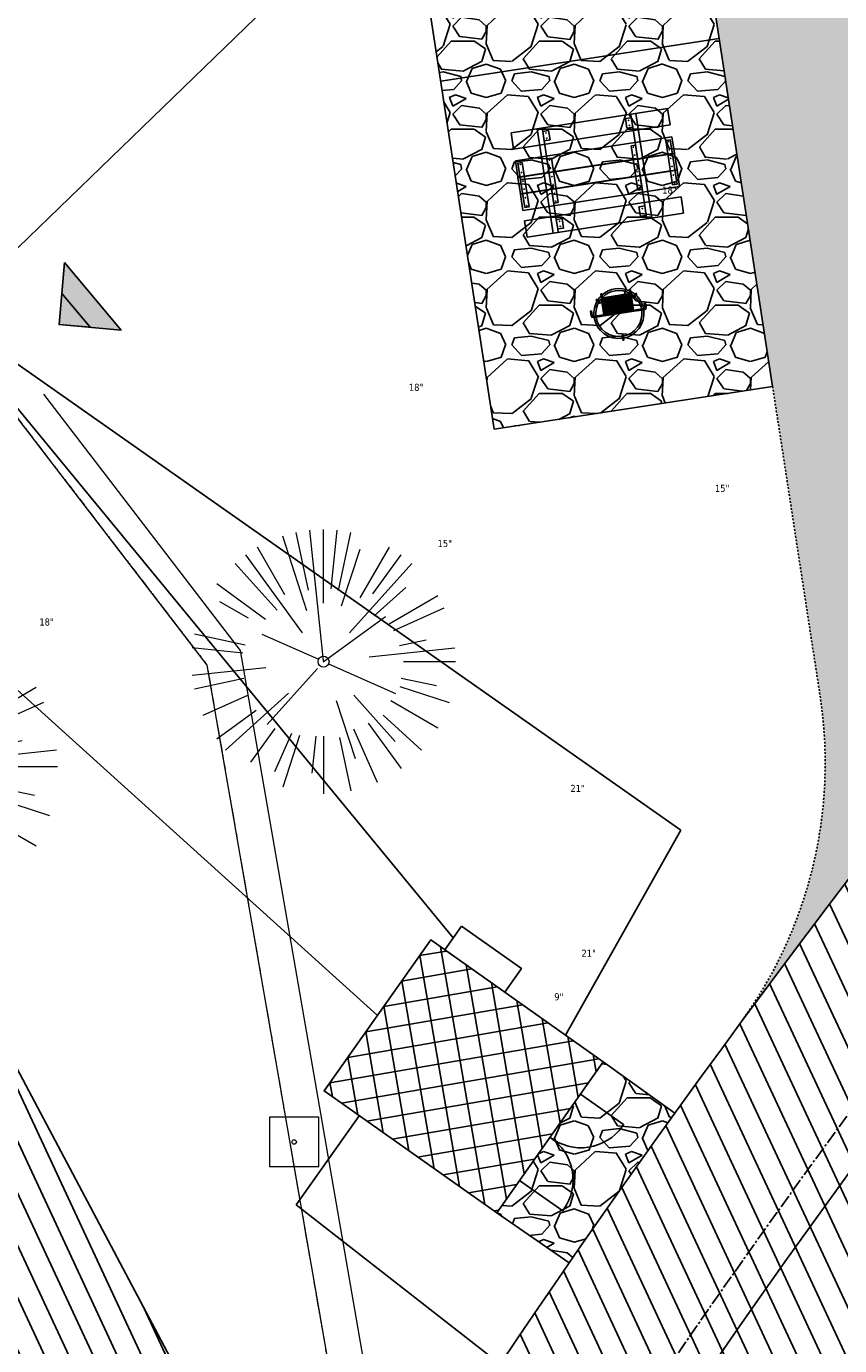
# Model space of a CAD drawing. Header units: feet. Extents: x 1134296 to 1140710, y 647902 to 649877.
# Tile 32 of 57: x 1134604 to 1134650, y 649073 to 649148. Entities that reach past the tile are written whole.
import ezdxf
from ezdxf.lldxf.tags import DXFTag

# ---------------------------------------------------------------- set-up
doc = ezdxf.new("R2010")
doc.units = ezdxf.units.FT
doc.header["$MEASUREMENT"] = 0
for name, pattern in [('CENTER2', [1.125, 0.75, -0.125, 0.125, -0.125]), ('PHANTOM2', [1.25, 0.625, -0.125, 0.125, -0.125, 0.125, -0.125]), ('RAD', [0.13, 0.08, -0.05])]:
    doc.linetypes.add(name, pattern=pattern)
for name, color, linetype, lineweight in [('-ANGLE-IRON', 8, 'Continuous', 25), ('V-SITE-VEGE', 55, 'Continuous', 18), ('V-SITE-VEGE-TEXT', 8, 'Continuous', 18), ('V-UTIL-IRRI', 8, 'Continuous', 15), ('V-UTIL-POWR-LINE-UNDR', 8, 'EXIST_PROP POWER UNDERGROUND LINE 1', 15), ('V-UTIL-WATR-LINE', 8, 'WATER', 15)]:
    doc.layers.add(name, color=color, linetype=linetype, lineweight=lineweight)
for name, color, linetype in [('-BOLTS-LAGS-SCREWS', 7, 'Continuous'), ('-CONCRETE', 9, 'Continuous'), ('-HARDWARE', 7, 'Continuous'), ('-TIMBER', 5, 'Continuous'), ('C-BLDG-DOOR', 5, 'Continuous'), ('C-BLDG-OTLN', 4, 'Continuous'), ('C-BLDG-PATT', 8, 'Continuous'), ('C-CAMPSITE-PADS', 6, 'Continuous'), ('C-PRKG-ASPH', 8, 'Continuous'), ('C-PRKG-GRVL', 8, 'Continuous'), ('C-ROAD-ASPHALT', 1, 'Continuous'), ('C-ROAD-CNTR', 1, 'CENTER2'), ('C-ROAD-GRVL', 1, 'RAD'), ('C-SWLK-CONC', 6, 'Continuous'), ('C-SWLK-GRVL-PATT', 8, 'Continuous'), ('C-UTIL-ELEC-MEP', 7, 'UGE (.5x)'), ('C-UTIL-WATER-MEP', 7, 'WATER (.5x)'), ('G-XREF', 7, 'Continuous'), ('V-TOPO-SPOT', 8, 'Continuous')]:
    doc.layers.add(name, color=color, linetype=linetype)
doc.styles.add('SEI-Dim & Leader', font='tahoma.ttf')
doc.styles.get("Standard").update_dxf_attribs({"font": 'arial.ttf'})
tags = doc.linetypes.add('EXIST_PROP POWER UNDERGROUND LINE 1', pattern='A,1.5,-0.2,["P-UG",Standard,S=0.08,R=0,X=-0.1,Y=-0.04],-0.3', length=2).pattern_tags.tags
tags[6] = DXFTag(74, 10)
tags = doc.linetypes.add('UGE (.5x)', pattern='A,0.75,-0.2,["UGE",Standard,S=0.08,R=0,X=-0.1,Y=-0.04],-0.2', length=1.15).pattern_tags.tags
tags[6] = DXFTag(74, 10)
tags = doc.linetypes.add('WATER', pattern='A,1.5,-0.2,["W",Standard,S=0.08,R=0,X=-0.1,Y=-0.04],-0.05', length=1.75).pattern_tags.tags
tags[6] = DXFTag(74, 10)
tags = doc.linetypes.add('WATER (.5x)', pattern='A,0.75,-0.2,["W",Standard,S=0.08,R=0,X=-0.1,Y=-0.04],-0.05', length=1).pattern_tags.tags
tags[6] = DXFTag(74, 10)
pattern_1 = [(228.012787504, (3.6, 5), (-40, -45), [0.67268, -66.595440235]), (184.969740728, (3.15, 4.5), (60, 5), [1.15434, -114.279623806]), (132.510447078, (2, 4.4), (50, -55), [0.81394, -80.58016298]), (267.273689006, (0.05, 3.15), (5, 100), [1.05119, -104.067790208]), (292.833654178, (0, 2.1), (-25, 60), [1.030775, -102.04686564]), (357.273689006, (0.4, 1.15), (-100, 5), [1.05119, -104.067790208]), (37.694240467, (1.45, 1.1), (-65, -50), [1.390145, -137.624242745]), (72.255328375, (2.55, 1.95), (35, 110), [1.31244, -129.931607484]), (121.429565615, (2.95, 3.2), (-40, 65), [1.05475, -104.420365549]), (175.23635831, (2.4, 4.1), (55, -5), [1.20416, -59.003812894]), (222.397437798, (1.2, 4.2), (-60, -55), [1.55724, -154.166875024]), (138.814074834, (5, 3.1), (-35, 30), [0.531505, -52.619224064]), (171.46923439, (4.6, 3.45), (65, -10), [1.011185, -100.10755708]), (225, (3.6, 3.6), (-6e-16, -5), [0.707105, -6.363962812]), (203.198590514, (3.25, 4.2), (25, 10), [0.38079, -37.69807553]), (291.80140949, (2.9, 4.05), (-5, 15), [0.538515, -26.387309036]), (30.96375653, (3.1, 3.55), (15, 10), [0.874645, -28.280114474]), (161.56505118, (3.85, 4), (10, -5), [0.632455, -15.1789333]), (16.389540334, (0, 4.05), (50, 15), [0.886, -87.714225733]), (70.346175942, (0.85, 4.3), (-20.00000000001, -55.00000000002), [0.743305, -73.587038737]), (293.198590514, (3.85, 5), (-10, 25), [0.761575, -37.31729053]), (343.610459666, (4.15, 4.3), (-50, 15), [0.886, -87.714225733]), (339.44395478, (0, 0.95), (-25, 10), [0.8544, -41.865618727]), (294.77514057, (0.8, 0.65), (-25, 55), [0.71589, -70.873215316]), (66.801409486, (3.9, 0), (10, 25), [0.761575, -37.31729053]), (17.354024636, (4.2, 0.7), (-65, -20), [0.838155, -82.977118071]), (69.44395478, (1.45, 0), (-10, -25), [0.4272, -42.292818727]), (101.30993247, (3.6, 0), (-5, 20), [0.25495, -25.240147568]), (165.96375653, (3.55, 0.25), (15, -5), [1.030775, -19.584753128]), (186.009005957, (2.55, 0.5), (50, 5), [0.95525, -94.569615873]), (303.69006753, (3.1, 3.1), (-5, 10), [0.72111, -17.306646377]), (353.157226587, (3.5, 2.5), (85, -10), [1.25897, -124.63781312]), (60.9453959, (4.75, 2.35), (-20, -35), [0.51478, -50.963370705]), (90, (5, 2.8), (-5, 5), [0.3, -4.7]), (120.256437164, (2.45, 0.65), (20, -35), [0.69462, -68.767599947]), (48.012787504, (2.1, 1.25), (40, 45), [1.34536, -65.922760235]), (0, (3, 2.25), (5, 5), [1.3, -3.7]), (325.30484647, (4.3, 2.25), (50, -35), [0.79057, -78.266371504]), (254.0546041, (4.95, 1.8), (-5, -20), [0.72801, -35.672539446]), (207.645975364, (4.75, 1.1), (-95, -50), [1.185325, -117.347370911]), (175.42607874, (3.7, 0.55), (-65, 5), [1.253995, -124.14536704])]

# ---------------------------------------------------------------- blocks, each defined once
blk = doc.blocks.new('Finished Floor Elevation')
h = blk.add_hatch(color=256)
h.dxf.hatch_style = 1
h.paths.add_polyline_path([(-0.05, -0.05), (-0.05, 0.05), (0, 0)])
blk.add_lwpolyline([(-0.05, -0.05), (-0.05, 0.05), (0, 0)], close=True)
blk = doc.blocks.new('V-UTIL-IRRI-Sprinkler Control Box')
at = {"color": 0, "linetype": 'ByBlock', "lineweight": -2}
for p, q in [((-0.0352, 0.0352), (-0.0352, -0.0352)), ((0.0352, 0.0352), (-0.0352, 0.0352)), ((0.0352, -0.0352), (0.0352, 0.0352)), ((-0.0352, -0.0352), (0.0352, -0.0352))]:
    blk.add_line(p, q, dxfattribs=at)
blk.add_circle((0, 0), 0.00322, dxfattribs=at)
blk = doc.blocks.new('*U848', base_point=(1134619.116, 649084.775))
at = {"xscale": 39.82222222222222, "yscale": 39.82222222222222, "zscale": 39.82222222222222}
blk.add_blockref('V-UTIL-IRRI-Sprinkler Control Box', (1134619.116, 649084.775), dxfattribs=at)
blk = doc.blocks.new('V-SITE-VEGE-Coniferious Tree 2')
at = {"color": 0, "linetype": 'ByBlock'}
for p, q in [((0, 0.2219), (0, 0.5)), ((-0.0626, 0.1926), (-0.1545, 0.4755)), ((-0.0575, 0.2704), (-0.104, 0.4891)), ((-0.0003, 0.0026), (-0.0523, 0.4973)), ((0.0289, 0.2753), (0.0522, 0.4973)), ((0.0572, 0.2693), (0.1039, 0.4891)), ((-0.146, 0.2528), (-0.25, 0.433)), ((0.0685, 0.211), (0.1382, 0.4256)), ((0.1391, 0.2411), (0.25, 0.433)), ((-0.0791, 0.1089), (-0.2939, 0.4045)), ((0.1869, 0.2573), (0.2939, 0.4045)), ((-0.1757, 0.1951), (-0.3346, 0.3716)), ((0.0978, 0.1086), (0.3345, 0.3716)), ((-0.2201, 0.1599), (-0.4046, 0.2939)), ((0.192, 0.1729), (0.3116, 0.2806)), ((0.2488, 0.1436), (0.433, 0.25)), ((-0.2844, 0.1642), (-0.3931, 0.227)), ((-0.0009, -0.0007), (0.235, 0.1707)), ((0.2659, 0.1184), (0.4568, 0.2034)), ((-0.2961, 0.0629), (-0.4891, 0.1039)), ((-0.0199, 0.0089), (-0.2319, 0.1032)), ((-0.306, 0.0322), (-0.4973, 0.0523)), ((0.1731, 0.0182), (0.4972, 0.0523)), ((0.2873, 0.0611), (0.3885, 0.0826)), ((0.3025, 0), (0.5, 0)), ((-0.2183, -0.0229), (-0.4973, -0.0523)), ((-0.023, -0.0255), (-0.2138, -0.2374)), ((0.0185, -0.0083), (0.272, -0.1211)), ((-0.3022, -0.0642), (-0.4891, -0.1039)), ((0.2936, -0.0624), (0.4274, -0.0908)), ((-0.132, -0.1189), (-0.3716, -0.3346)), ((0.2891, -0.094), (0.4755, -0.1545)), ((-0.2881, -0.1283), (-0.4568, -0.2034)), ((0.0478, -0.1473), (0.1192, -0.3671)), ((0.1144, -0.1271), (0.2718, -0.3019)), ((0.2555, -0.1475), (0.433, -0.25)), ((-0.2545, -0.1849), (-0.4046, -0.2939)), ((0.2254, -0.2029), (0.3716, -0.3346)), ((0.1689, -0.2325), (0.2939, -0.4045)), ((-0.1843, -0.2536), (-0.2767, -0.3808)), ((-0.1214, -0.2725), (-0.1856, -0.4168)), ((-0.091, -0.2799), (-0.1545, -0.4755)), ((-0.0297, -0.2818), (-0.0443, -0.4216)), ((0, -0.2818), (0, -0.5)), ((0.061, -0.2873), (0.1039, -0.4891)), ((0.1131, -0.2541), (0.2033, -0.4568))]:
    blk.add_line(p, q, dxfattribs=at)
blk.add_circle((0, 0), 0.0208)
blk = doc.blocks.new('*U901', base_point=(1134619.116, 649084.775))
at = {"xscale": 39.82222222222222, "yscale": 39.82222222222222, "zscale": 39.82222222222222}
blk.add_blockref('V-UTIL-IRRI-Sprinkler Control Box', (1134619.116, 649084.775), dxfattribs=at)
blk = doc.blocks.new('C_XBASE-PACTOLA_02403811')
at = {"layer": 'V-UTIL-POWR-LINE-UNDR', "flags": 128}
blk.add_lwpolyline([(1134480.128, 648231.491), (1134494.996, 648496.169), (1134496.355, 648566.444), (1134464.634, 648641.533), (1134459.677, 648691.598), (1134473.793, 648747.277), (1134487.669, 648772.876), (1134492.622, 648802.572), (1134496.091, 648841.019), (1134500.796, 648860.321), (1134494.587, 648928.38), (1134495.611, 649027.118), (1134495.955, 649106.737), (1134599.221, 649131.498), (1134637.553, 649168.542), (1134656.34, 649214.885), (1134694.635, 649279.085), (1134746.478, 649319.733), (1134803.106, 649342.846), (1134848.625, 649349.478), (1134877.799, 649337.897), (1134908.973, 649315.133), (1134965.724, 649315.532), (1135021.655, 649297.834), (1135074.571, 649267.299), (1135109.815, 649210.949), (1135119.856, 649164.359), (1135144.601, 649102.15)], dxfattribs=at)
at = {"layer": 'V-UTIL-WATR-LINE', "flags": 128}
blk.add_lwpolyline([(1134858.558, 648010.49), (1134826.551, 648169.775), (1134826.363, 648170.821), (1134717.164, 648725.137), (1134629.625, 649043.227), (1134625.054, 649060.913), (1134616.072, 649112.684), (1134604.908, 649127.23)], dxfattribs=at)
at = {"layer": 'V-UTIL-WATR-LINE', "ltscale": 0.75, "flags": 128}
blk.add_lwpolyline([(1134856.597, 648010.096), (1134824.586, 648169.401), (1134824.397, 648170.451), (1134715.216, 648724.678), (1134627.693, 649042.711), (1134623.097, 649060.491), (1134614.186, 649111.857), (1134603.321, 649126.013)], dxfattribs=at)
at = {"layer": 'V-UTIL-WATR-LINE', "linetype": 'PHANTOM2', "ltscale": 0.75, "flags": 128}
blk.add_lwpolyline([(1134856.597, 648010.096), (1134824.586, 648169.401), (1134824.397, 648170.451), (1134715.216, 648724.678), (1134627.693, 649042.711), (1134623.097, 649060.491), (1134614.186, 649111.857), (1134603.321, 649126.013)], dxfattribs=at)
at = {"layer": 'V-SITE-VEGE'}
for p, xscale, yscale, zscale in [((1134620.788, 649112.048), 14.99981880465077, 14.99981880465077, 14.99981880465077), ((1134596.673, 649106.092), 17.99978256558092, 17.99978256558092, 17.99978256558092)]:
    blk.add_blockref('V-SITE-VEGE-Coniferious Tree 2', p, dxfattribs=dict(at, xscale=xscale, yscale=yscale, zscale=zscale))
at = {"layer": 'V-TOPO-SPOT', "rotation": 220}
for xscale, yscale, zscale in [(50.00000018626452, 50.00000018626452, 50.00000018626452), (25.00000009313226, 25.00000009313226, 25.00000009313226)]:
    blk.add_blockref('Finished Floor Elevation', (1134605.768, 649131.186), dxfattribs=dict(at, xscale=xscale, yscale=yscale, zscale=zscale))
at = {"layer": 'V-UTIL-IRRI'}
for name in ['*U848', '*U901']:
    blk.add_blockref(name, (1134619.116, 649084.775), dxfattribs=at)
at = {"layer": 'V-UTIL-IRRI', "xscale": 39.82222222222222, "yscale": 39.82222222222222, "zscale": 39.82222222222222}
blk.add_blockref('V-UTIL-IRRI-Sprinkler Control Box', (1134619.116, 649084.775), dxfattribs=at)
at = {"layer": 'V-SITE-VEGE-TEXT', "char_height": 0.4, "attachment_point": 7, "style": 'SEI-Dim & Leader'}
for s, insert in [('18"', (1134640.027, 649138.617)), ('18"', (1134625.638, 649127.418)), ('15"', (1134643.021, 649121.68)), ('15"', (1134627.267, 649118.548)), ('18"', (1134604.648, 649114.092)), ('21"', (1134634.81, 649104.652)), ('21"', (1134635.441, 649095.291)), ('9"', (1134633.893, 649092.812))]:
    blk.add_mtext(s, dxfattribs=dict(at, insert=insert))
blk = doc.blocks.new('10FT_Precast Table')
at = {"layer": '-ANGLE-IRON'}
for p, q in [((-28.53, 27.12), (-28.53, 33.63)), ((-28.53, 33.63), (-24.53, 33.63)), ((-24.53, 27.12), (-28.53, 27.12)), ((-24.53, 33.63), (-24.53, 27.12)), ((28.47, 27.12), (28.47, 33.63)), ((28.47, 33.63), (32.47, 33.63)), ((32.47, 27.12), (28.47, 27.12)), ((32.47, 33.63), (32.47, 27.12)), ((-49.5, 15.84), (-52.5, 15.84)), ((-52.5, 15.84), (-52.5, -14.66)), ((-49.5, -14.66), (-49.5, 15.84)), ((-25.53, 15.84), (-28.53, 15.84)), ((-28.53, 15.84), (-28.53, -14.66)), ((-25.53, -14.66), (-25.53, 15.84)), ((32.47, 15.84), (29.47, 15.84)), ((29.47, 15.84), (29.47, -14.66)), ((32.47, -14.66), (32.47, 15.84)), ((52.5, 15.84), (49.5, 15.84)), ((49.5, 15.84), (49.5, -14.66)), ((52.5, -14.66), (52.5, 15.84)), ((-52.5, -14.66), (-49.5, -14.66)), ((-28.53, -14.66), (-25.53, -14.66)), ((29.47, -14.66), (32.47, -14.66)), ((49.5, -14.66), (52.5, -14.66)), ((-28.53, -33.63), (-28.53, -27.12)), ((-28.53, -27.12), (-24.53, -27.12)), ((-24.53, -33.63), (-28.53, -33.63)), ((-24.53, -27.12), (-24.53, -33.63)), ((28.47, -33.63), (28.47, -27.12)), ((28.47, -27.12), (32.47, -27.12)), ((32.47, -33.63), (28.47, -33.63)), ((32.47, -27.12), (32.47, -33.63))]:
    blk.add_line(p, q, dxfattribs=at)
at = {"layer": '-BOLTS-LAGS-SCREWS'}
for centre in [(-26.53, 32.13), (-26.53, 28.62), (30.47, 32.13), (30.47, 28.62), (-51, 14.84), (-51, 9.34), (-27.03, 14.84), (-27.03, 9.34), (30.97, 14.84), (30.97, 9.34), (51, 14.84), (51, 9.34), (-51, 3.34), (-27.03, 3.34), (30.97, 3.34), (51, 3.34), (-51, -2.16), (-51, -8.16), (-27.03, -2.16), (-27.03, -8.16), (30.97, -2.16), (30.97, -8.16), (51, -2.16), (51, -8.16), (-51, -13.66), (-27.03, -13.66), (30.97, -13.66), (51, -13.66), (-26.53, -28.62), (-26.53, -32.13), (30.47, -28.62), (30.47, -32.13)]:
    blk.add_circle(centre, 0.156, dxfattribs=at)
at = {"layer": '-CONCRETE'}
for p, q in [((-32.03, -36), (-32.03, 36)), ((-28.53, 36), (-28.53, 33.63)), ((32.47, 36), (32.47, 33.63)), ((35.97, -36), (35.97, 36)), ((-28.53, -27.12), (-28.53, 27.12)), ((32.47, -27.12), (32.47, 27.12)), ((-28.53, -36), (-28.53, -33.63)), ((32.47, -33.63), (32.47, -36))]:
    blk.add_line(p, q, dxfattribs=at)
at = {"layer": '-TIMBER'}
for p, q in [((-54, 24.75), (-54, 36)), ((-54, 36), (54, 36)), ((54, 24.75), (54, 36)), ((-54, 24.75), (54, 24.75)), ((-54, 6.47), (-54, 17.72)), ((-54, 17.72), (54, 17.72)), ((54, 17.72), (54, 6.47)), ((-54, 6.47), (54, 6.47)), ((-54, -5.03), (-54, 6.22)), ((-54, 6.22), (54, 6.22)), ((54, 6.22), (54, -5.03)), ((54, -5.03), (-54, -5.03)), ((-54, -16.53), (-54, -5.28)), ((54, -5.28), (-54, -5.28)), ((54, -5.28), (54, -16.53)), ((54, -16.53), (-54, -16.53)), ((-54, -36), (-54, -24.75)), ((-54, -24.75), (54, -24.75)), ((54, -36), (54, -24.75)), ((-54, -36), (54, -36))]:
    blk.add_line(p, q, dxfattribs=at)
blk = doc.blocks.new('*X386')
at = {"color": 0}
for p, q in [((146.06, 353.6), (146.14, 353.68)), ((146.06, 352.89), (146.81, 353.64)), ((146.06, 352.54), (146.81, 353.29)), ((146.06, 351.83), (146.81, 352.58)), ((146.06, 351.48), (146.81, 352.23)), ((146.06, 350.77), (146.81, 351.52)), ((146.32, 350.68), (146.81, 351.17))]:
    blk.add_line(p, q, dxfattribs=at)
blk = doc.blocks.new('Pilot Rocks FS-30_18_PA')
at = {"layer": '-HARDWARE'}
for p, q in [((-8.82, 0.04), (-17.87, 0.04)), ((-17.87, 0.04), (-12.78, 0.04)), ((-10.2, 0.04), (10.2, 0.04)), ((8.82, 0.04), (17.87, 0.04)), ((12.78, 0.04), (17.87, 0.04)), ((-18.93, -4.56), (-18.93, -1.36)), ((-18.93, -1.36), (-18.87, -1.36)), ((-18.87, -1.36), (-18.87, -0.96)), ((-18.87, -1.36), (-18.87, -0.96)), ((-18.2, -1.36), (-18.2, -0.96)), ((-18.2, -0.96), (-18.2, -1.36)), ((-18.2, -1.36), (-18.13, -1.36)), ((-18.13, -1.36), (-18.13, -4.56)), ((-8.82, -0.62), (-17.87, -0.62)), ((-13.34, -0.62), (-17.87, -0.62)), ((-10.2, -0.62), (10.2, -0.62)), ((-10.2, -0.62), (-10.2, -11.31)), ((-9.53, -0.62), (-9.53, -11.31)), ((-8.82, -0.62), (-8.82, -11.65)), ((-8.28, -0.62), (-8.28, -11.65)), ((-7.5, -0.62), (-7.5, -11.65)), ((-6.97, -0.62), (-6.97, -11.65)), ((-6.19, -0.62), (-6.19, -11.65)), ((-5.65, -0.62), (-5.65, -11.65)), ((-4.87, -0.62), (-4.87, -11.65)), ((-4.34, -0.62), (-4.34, -11.65)), ((-3.56, -0.62), (-3.56, -11.65)), ((-3.02, -0.62), (-3.02, -11.65)), ((-2.24, -0.62), (-2.24, -11.65)), ((-1.71, -0.62), (-1.71, -11.65)), ((-0.92, -0.62), (-0.92, -11.65)), ((-0.39, -0.62), (-0.39, -11.65)), ((0.39, -0.62), (0.39, -11.65)), ((0.92, -0.62), (0.92, -11.65)), ((1.71, -0.62), (1.71, -11.65)), ((2.24, -0.62), (2.24, -11.65)), ((3.02, -0.62), (3.02, -11.65)), ((3.56, -0.62), (3.56, -11.65)), ((4.34, -0.62), (4.34, -11.65)), ((4.87, -0.62), (4.87, -11.65)), ((5.65, -0.62), (5.65, -11.65)), ((6.19, -0.62), (6.19, -11.65)), ((6.97, -0.62), (6.97, -11.65)), ((7.5, -0.62), (7.5, -11.65)), ((8.28, -0.62), (8.28, -11.65)), ((8.82, -0.62), (8.82, -11.65)), ((17.87, -0.62), (8.82, -0.62)), ((9.53, -0.62), (9.53, -11.31)), ((10.2, -0.62), (10.2, -11.31)), ((18.13, -4.56), (18.13, -1.36)), ((18.13, -1.36), (18.2, -1.36)), ((18.93, -4.56), (18.13, -4.56)), ((18.2, -1.36), (18.2, -0.96)), ((18.2, -1.36), (18.2, -0.96)), ((18.87, -1.36), (18.87, -0.96)), ((18.87, -0.96), (18.87, -1.36)), ((18.87, -1.36), (18.93, -1.36)), ((18.93, -1.36), (18.93, -4.56)), ((-10.2, -11.31), (-10.2, -14.85)), ((-10.2, -13.68), (-10.2, -14.85)), ((-9.53, -11.31), (-9.53, -14.85)), ((-9.53, -11.65), (9.53, -11.65)), ((-9.53, -12.31), (9.53, -12.31)), ((-9.53, -14.85), (-9.53, -14.48)), ((9.53, -11.31), (9.53, -14.85)), ((9.53, -14.48), (9.53, -14.85)), ((10.2, -11.31), (10.2, -14.85)), ((10.2, -14.85), (10.2, -13.68))]:
    blk.add_line(p, q, dxfattribs=at)
at = {"layer": '-HARDWARE', "flags": 128}
for points in [[(0.04, 18.19, 1), (-0.62, 18.19), (-0.62, 14.99, 1), (0.05, 14.99), (0.04, 18.19)], [(-11.78, -8.93, -1), (-11.29, -9.39), (-13.48, -11.73, -1), (-13.96, -11.27), (-11.78, -8.93)], [(11.78, -8.93, 1), (11.29, -9.39), (13.48, -11.73, 1), (13.96, -11.27), (11.78, -8.93)]]:
    blk.add_lwpolyline(points, format="xyb", dxfattribs=at)
at = {"layer": '-HARDWARE'}
for points in [[(-18.93, -4.56), (-18.93, -1.36), (-18.13, -1.36), (-18.13, -4.56)], [(-7.5, -11.65), (-8.28, -11.65), (-8.28, -0.62), (-7.5, -0.62)], [(-6.19, -11.65), (-6.97, -11.65), (-6.97, -0.62), (-6.19, -0.62)], [(-4.87, -11.65), (-5.65, -11.65), (-5.65, -0.62), (-4.87, -0.62)], [(-3.56, -11.65), (-4.34, -11.65), (-4.34, -0.62), (-3.56, -0.62)], [(-2.24, -11.65), (-3.02, -11.65), (-3.02, -0.62), (-2.24, -0.62)], [(-0.92, -11.65), (-1.71, -11.65), (-1.71, -0.62), (-0.92, -0.62)], [(-0.39, -11.65), (0.39, -11.65), (0.39, -0.62), (-0.39, -0.62)], [(0.92, -11.65), (1.71, -11.65), (1.71, -0.62), (0.92, -0.62)], [(2.24, -11.65), (3.02, -11.65), (3.02, -0.62), (2.24, -0.62)], [(3.56, -11.65), (4.34, -11.65), (4.34, -0.62), (3.56, -0.62)], [(4.87, -11.65), (5.65, -11.65), (5.65, -0.62), (4.87, -0.62)], [(6.19, -11.65), (6.97, -11.65), (6.97, -0.62), (6.19, -0.62)], [(7.5, -11.65), (8.28, -11.65), (8.28, -0.62), (7.5, -0.62)], [(18.93, -4.56), (18.93, -1.36), (18.13, -1.36), (18.13, -4.56)]]:
    blk.add_lwpolyline(points, close=True, dxfattribs=at)
for centre, radius, start, end in [((0, 0), 17.07, 0.14844, 179.85156), ((0, 0), 15.73, 0.16102, 179.83898), ((-17.87, -0.96), 1, 90, 180), ((-17.87, -0.96), 1, 90, 180), ((17.87, -0.96), 1, 0, 90), ((17.87, -0.96), 1, 0, 90), ((-17.87, -0.96), 0.333, 90, 180), ((-17.87, -0.96), 0.333, 90, 180), ((0, 0), 17.07, 182.09014, 220.74905), ((0, 0), 15.73, 182.26736, 220.22476), ((0, 0), 15.73, 319.77524, 357.73264), ((0, 0), 17.07, 319.25095, 357.90986), ((17.87, -0.96), 0.333, 0, 90), ((17.87, -0.96), 0.333, 0, 90), ((0, 0), 17.07, 220.74905, 233.29778), ((0, 0), 15.73, 220.22476, 229.58607), ((-9.87, -11.65), 0.333, 0, 180), ((-9.87, -14.85), 0.333, 180, 0), ((-9.87, -14.85), 0.333, 180, 0), ((0, 0), 15.73, 232.70405, 307.29595), ((0, 0), 17.07, 236.0414, 303.9586), ((9.87, -11.65), 0.333, 0, 180), ((9.87, -14.85), 0.333, 180, 0), ((9.87, -14.85), 0.333, 180, 0), ((0, 0), 15.73, 310.41393, 319.77524), ((0, 0), 17.07, 306.70222, 319.25095)]:
    blk.add_arc(centre, radius, start, end, dxfattribs=at)
at = {"layer": '-HARDWARE', "rotation": 180}
for p, xscale, yscale, zscale in [((137.67, 372.58), 1.066666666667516, 1.066666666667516, 1.066666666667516), ((-137.67, 372.58), -1.066666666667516, 1.066666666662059, 1.066666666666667)]:
    blk.add_blockref('*X386', p, dxfattribs=dict(at, xscale=xscale, yscale=yscale, zscale=zscale))
blk = doc.blocks.new('C_PBASE-PACTOLA_02403811')
at = {"layer": 'C-BLDG-PATT'}
h = blk.add_hatch(dxfattribs=at)
h.set_pattern_fill('ANSI37', color=256, scale=10, angle=54.77959)
h.set_pattern_definition([(99.77958877, (1009303.9309, -652282.7122), (-1.2318355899, -0.2123230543), []), (189.77958877, (1009303.9309, -652282.7122), (0.2123230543, -1.2318355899), [])])
h.paths.add_polyline_path([(1134630.623, 649080.749), (1134636.678, 649089.327), (1134626.875, 649096.248), (1134620.819, 649087.67)])
at = {"layer": 'C-BLDG-DOOR'}
for points in [[(1134633.65, 649085.038, 0.422931), (1134637.759, 649085.657), (1134637.831, 649085.758), (1134635.38, 649087.489)], [(1134633.65, 649085.038, -0.422931), (1134634.443, 649080.959), (1134634.371, 649080.858), (1134631.92, 649082.588)]]:
    blk.add_lwpolyline(points, format="xyb", dxfattribs=at)
at = {"layer": 'C-BLDG-OTLN', "flags": 128}
blk.add_lwpolyline([(1134630.623, 649080.749), (1134636.678, 649089.327), (1134626.875, 649096.248), (1134620.819, 649087.67)], close=True, dxfattribs=at)
at = {"layer": 'C-CAMPSITE-PADS'}
blk.add_lwpolyline([(1134640.53, 649165.229), (1134646.296, 649127.669), (1134630.482, 649125.241), (1134624.715, 649162.801)], close=True, dxfattribs=at)
at = {"layer": 'C-ROAD-ASPHALT'}
blk.add_lwpolyline([(1134916.812, 648653.23), (1134952.322, 648718.215, 0.019155), (1134969.657, 648753.048), (1135036.873, 648902.164, 0.009219), (1135044.254, 648919.379), (1135101.51, 649060.02, 0.049273), (1135107.544, 649080.379), (1135113.246, 649110.076, 0.302523), (1135079.742, 649189.795), (1135017.583, 649231.001, 0.036701), (1134952.658, 649267.491), (1134930.362, 649277.951, 0.265468), (1134828.519, 649269.755), (1134807.494, 649255.394, 0.041643), (1134780.655, 649233.578), (1134706.83, 649162.598, 0.057659), (1134625.197, 649063.66, -0.572256), (1134616.583, 649064.034), (1134601.857, 649091.786)], format="xyb", dxfattribs=at)
blk.add_lwpolyline([(1134609.503, 649004.172, -0.084817), (1134717.919, 649151.064), (1134791.744, 649222.044, -0.041643), (1134816.519, 649242.182), (1134837.543, 649256.543, -0.265468), (1134923.566, 649263.466), (1134945.863, 649253.006, -0.036701), (1135008.743, 649217.665), (1135070.902, 649176.459, -0.302523), (1135097.533, 649113.093), (1135091.831, 649083.396, -0.049273), (1135086.691, 649066.053), (1135029.435, 648925.412, -0.009219), (1135022.287, 648908.739), (1134970.106, 648792.978, 0.09467), (1134957.786, 648834.735), (1134921.927, 648904.347, 0.300313), (1134722.086, 649016.56), (1134632.501, 649010.112, 0.090714)], format="xyb", close=True, dxfattribs=at)
at = {"layer": 'C-ROAD-CNTR', "flags": 128}
blk.add_lwpolyline([(1134682.816, 648422.246), (1134669.22, 648425.846, -0.177469), (1134620.15, 648460.153), (1134616.503, 648465.379, -0.104209), (1134576.197, 648560.263), (1134558.554, 648650.051, -0.01381), (1134553.98, 648677.284), (1134544.902, 648742.27, -0.094333), (1134550.434, 648854.335), (1134558.998, 648889.721, -0.142864), (1134712.374, 649156.831), (1134786.199, 649227.811, -0.041643), (1134812.006, 649248.788), (1134833.031, 649263.149, -0.265468), (1134926.964, 649270.708), (1134949.26, 649260.248, -0.036701), (1135013.163, 649224.333), (1135075.322, 649183.127, -0.302523), (1135105.389, 649111.585), (1135099.688, 649081.888, -0.049273), (1135094.1, 649063.037), (1135036.845, 648922.396, -0.009219), (1135029.58, 648905.452), (1134962.364, 648756.335, -0.019155), (1134945.301, 648722.051), (1134909.792, 648657.066, -0.111237), (1134866.239, 648607.574), (1134762.181, 648532.091, 0.322945), (1134716.396, 648393.222), (1134719.721, 648382.706, -0.171424), (1134715.288, 648249.555), (1134707.164, 648228.784, -0.022723), (1134688.714, 648187.277, 0.05045), (1134653.344, 648094.128)], format="xyb", dxfattribs=at)
at = {"layer": 'C-ROAD-GRVL', "flags": 128}
blk.add_lwpolyline([(1134644.41, 649091.449, 0.199471), (1134648.997, 649110.076), (1134646.296, 649127.669)], format="xyb", dxfattribs=at)
at = {"layer": 'C-SWLK-CONC', "flags": 128}
for points in [[(1134636.678, 649089.327), (1134640.736, 649086.406)], [(1134630.623, 649080.749), (1134634.734, 649077.904)]]:
    blk.add_lwpolyline(points, dxfattribs=at)
at = {"layer": 'C-UTIL-ELEC-MEP'}
blk.add_line((1134599.221, 649131.498), (1134628.151, 649096.357), dxfattribs=at)
blk.add_lwpolyline([(1134628.627, 649097.031), (1134627.675, 649095.683), (1134631.08, 649093.279), (1134632.032, 649094.627)], close=True, dxfattribs=at)
at = {"layer": 'C-UTIL-WATER-MEP'}
for p, q in [((1134641.089, 649102.475), (1134634.528, 649090.845)), ((1134622.818, 649086.259), (1134619.239, 649081.196)), ((1134619.239, 649081.196), (1134635.562, 649068.473))]:
    blk.add_line(p, q, dxfattribs=at)
at = {"layer": 'C-UTIL-WATER-MEP', "flags": 128}
blk.add_lwpolyline([(1134713.292, 648416.244), (1134669.732, 648427.78, -0.177469), (1134621.79, 648461.298), (1134618.143, 648466.524, -0.104209), (1134578.16, 648560.648), (1134560.517, 648650.437, -0.01381), (1134555.961, 648677.561), (1134546.883, 648742.547, -0.094333), (1134552.378, 648853.865), (1134560.941, 648889.251, -0.142864), (1134713.76, 649155.39), (1134787.585, 649226.369, -0.041643), (1134813.135, 649247.136), (1134834.159, 649261.497, -0.265468), (1134926.115, 649268.898), (1134948.411, 649258.438, -0.036701), (1135012.058, 649222.666), (1135074.217, 649181.46, -0.302523), (1135103.425, 649111.962), (1135097.723, 649082.265, -0.049273), (1135092.248, 649063.791), (1135034.992, 648923.15, -0.009219), (1135027.757, 648906.274), (1134960.541, 648757.157, -0.019155), (1134943.546, 648723.01), (1134908.037, 648658.025, -0.111237), (1134865.064, 648609.193), (1134761.007, 648533.71, 0.157468), (1134714.966, 648470.676, 0.157468)], format="xyb", dxfattribs=at)
for points in [[(1134641.089, 649102.475), (1134508.439, 649195.655)], [(1134623.847, 649091.959), (1134574.039, 649136.938)]]:
    blk.add_lwpolyline(points, dxfattribs=at)
at = {"layer": 'Defpoints', "flags": 128}
blk.add_lwpolyline([(1134643.261, 649147.437), (1134627.447, 649145.01)], dxfattribs=at)
at = {"layer": '-HARDWARE', "xscale": 0.08333333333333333, "yscale": 0.08333333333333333, "zscale": 0.08333333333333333, "rotation": 188.727747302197}
blk.add_blockref('Pilot Rocks FS-30_18_PA', (1134637.566, 649131.815), dxfattribs=at)
at = {"xscale": 0.08333333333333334, "yscale": 0.08333333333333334, "zscale": 0.08333333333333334, "rotation": 188.7277472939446}
blk.add_blockref('10FT_Precast Table', (1134636.34, 649139.799), dxfattribs=at)
blk = doc.blocks.new('C_PHTCH-PACTOLA_02403811')
at = {"layer": 'C-PRKG-ASPH'}
h = blk.add_hatch(dxfattribs=at)
h.set_pattern_fill('ANSI31', color=256, scale=10, angle=70)
edge = h.paths.add_edge_path(flags=16)
edge.add_arc((1135093.567, 648760.357), 542, 143.57036, 153.26644, ccw=False)
edge.add_arc((1135093.567, 648760.357), 542, 133.87428, 143.57036, ccw=False)
edge.add_line((1134717.919, 649151.064), (1134791.744, 649222.044))
edge.add_arc((1134924.815, 649083.638), 192, 124.33581, 133.87428, ccw=False)
edge.add_line((1134816.519, 649242.182), (1134837.543, 649256.543))
edge.add_arc((1134886.615, 649184.703), 87, 64.8666, 124.33581, ccw=False)
edge.add_line((1134923.566, 649263.466), (1134945.863, 649253.006))
edge.add_arc((1134736.897, 648807.587), 492, 56.45912, 64.8666, ccw=False)
edge.add_line((1135008.743, 649217.665), (1135070.902, 649176.459))
edge.add_arc((1135036.645, 649124.783), 62, -10.86803, 56.45912, ccw=False)
edge.add_line((1135097.533, 649113.093), (1135091.831, 649083.396))
edge.add_arc((1135001.481, 649100.742), 92, 337.84863, 349.13197, ccw=False)
edge.add_line((1135086.691, 649066.053), (1135029.435, 648925.412))
edge.add_arc((1134573.749, 649110.923), 492, 335.73595, 337.84863, ccw=False)
edge.add_line((1135022.287, 648908.739), (1134970.106, 648792.978))
edge.add_line((1134970.106, 648792.978), (1134955.071, 648759.623))
edge.add_arc((1134506.533, 648961.806), 492, 331.34656, 335.73595, ccw=False)
edge.add_line((1134938.281, 648725.887), (1134902.771, 648660.902))
edge.add_arc((1134778.161, 648728.993), 142, 305.95733, 331.34656, ccw=False)
edge.add_line((1134861.541, 648614.05), (1134757.484, 648538.566))
edge.add_arc((1134835.579, 648430.909), 133, 125.95733, 166.41717)
edge.add_arc((1134672.278, 648470.364), 35, 244.10856, 346.41717, ccw=False)
edge.add_arc((1134691.462, 648509.913), 78.956, 214.90552, 244.11685, ccw=False)
edge.add_line((1134626.71, 648464.732), (1134623.063, 648469.958))
edge.add_arc((1134821.506, 648608.465), 242, 191.11676, 214.9138, ccw=False)
edge.add_line((1134584.047, 648561.805), (1134566.404, 648651.593))
edge.add_arc((1135049.172, 648746.455), 492, 187.95193, 191.11676, ccw=False)
edge.add_line((1134561.903, 648678.391), (1134552.825, 648743.377))
edge.add_arc((1134842.018, 648783.773), 292, 166.39612, 187.95193, ccw=False)
edge.add_line((1134558.21, 648852.454), (1134566.773, 648887.84))
edge.add_arc((1135093.567, 648760.357), 542, 158.04784, 166.39612, ccw=False)
edge.add_arc((1135093.567, 648760.357), 542, 153.26644, 158.04784, ccw=False)
edge = h.paths.add_edge_path()
edge.add_line((1134664.934, 648091.019), (1134641.754, 648097.237))
edge.add_arc((1135131.442, 647965.879), 507, 154.11549, 164.98406, ccw=False)
edge.add_arc((1135131.442, 647965.879), 507, 153.4315, 154.11549, ccw=False)
edge.add_arc((1134241.514, 648410.91), 488, 333.4315, 338.63837)
edge.add_line((1134695.988, 648233.155), (1134704.112, 648253.926))
edge.add_arc((1134529.028, 648322.406), 188, 338.63837, 377.19547)
edge.add_arc((1134651.306, 648360.247), 60, 17.19547, 74.97266)
edge.add_line((1134666.863, 648418.195), (1134661.501, 648419.806))
edge.add_arc((1134691.489, 648509.945), 94.997, 223.94188, 251.59807, ccw=False)
edge.add_arc((1134691.536, 648509.984), 95.058, 214.9166, 223.93932, ccw=False)
edge.add_line((1134613.59, 648455.575), (1134609.943, 648460.8))
edge.add_arc((1134821.506, 648608.465), 258, 191.11676, 214.9138, ccw=False)
edge.add_line((1134568.347, 648558.72), (1134550.704, 648648.508))
edge.add_arc((1135049.172, 648746.455), 508, 187.95193, 191.11676, ccw=False)
edge.add_line((1134546.057, 648676.178), (1134536.979, 648741.164))
edge.add_arc((1134842.018, 648783.773), 308, 166.39612, 187.95193, ccw=False)
edge.add_line((1134542.659, 648856.217), (1134551.222, 648891.603))
edge.add_arc((1135093.567, 648760.357), 558, 163.92132, 166.39612, ccw=False)
edge.add_arc((1134538.177, 648920.438), 20, 343.92132, 402.76994)
edge.add_line((1134552.859, 648934.019), (1134533.446, 648955.005))
edge.add_arc((1135093.567, 648760.357), 592.978, 146.018742, 160.837099, ccw=False)
edge.add_line((1134601.857, 649091.786), (1134616.583, 649064.034))
edge.add_arc((1134621, 649066.378), 5, 207.95158, 327.07409)
edge.add_arc((1135093.567, 648760.357), 558, 133.87428, 147.07409, ccw=False)
edge.add_line((1134706.83, 649162.598), (1134780.655, 649233.578))
edge.add_arc((1134924.815, 649083.638), 208, 124.33581, 133.87428, ccw=False)
edge.add_line((1134807.494, 649255.394), (1134828.519, 649269.755))
edge.add_arc((1134886.615, 649184.703), 103, 64.8666, 124.33581, ccw=False)
edge.add_line((1134930.362, 649277.951), (1134952.658, 649267.491))
edge.add_arc((1134736.897, 648807.587), 508, 56.45912, 64.8666, ccw=False)
edge.add_line((1135017.583, 649231.001), (1135079.742, 649189.795))
edge.add_arc((1135036.645, 649124.783), 78, -10.86803, 56.45912, ccw=False)
edge.add_line((1135113.246, 649110.076), (1135107.544, 649080.379))
edge.add_arc((1135001.481, 649100.742), 108, 337.84863, 349.13197, ccw=False)
edge.add_line((1135101.51, 649060.02), (1135044.254, 648919.379))
edge.add_arc((1134573.749, 649110.923), 508, 335.73595, 337.84863, ccw=False)
edge.add_line((1135036.873, 648902.164), (1134969.657, 648753.048))
edge.add_arc((1134506.533, 648961.806), 508, 331.34656, 335.73595, ccw=False)
edge.add_line((1134952.322, 648718.215), (1134916.812, 648653.23))
edge.add_arc((1134778.161, 648728.993), 158, 305.95733, 331.34656, ccw=False)
edge.add_line((1134870.936, 648601.099), (1134766.879, 648525.615))
edge.add_arc((1134835.579, 648430.909), 117, 125.95733, 162.26486)
edge.add_arc((1134752.714, 648457.411), 30, 162.26486, 196.80241)
edge.add_arc((1134835.579, 648430.909), 113, 170.92173, 197.54767)
edge.add_line((1134727.837, 648396.84), (1134731.163, 648386.324))
edge.add_arc((1134529.028, 648322.406), 212, 11.34008, 17.54767, ccw=False)
edge.add_arc((1134529.056, 648322.404), 211.973, -20.64909, 11.34215, ccw=False)
edge.add_arc((1134759.869, 648235.315), 34.724, 159.18719, 239.41356)
edge.add_line((1134742.2, 648205.423), (1134709.513, 648185.696))
edge.add_line((1134709.513, 648185.696), (1134698.996, 648181.007))
edge.add_arc((1135131.442, 647965.879), 483, 153.55118, 164.98406)
at = {"layer": 'C-PRKG-GRVL'}
h = blk.add_hatch(dxfattribs=at)
h.set_pattern_fill('AR-SAND', color=256)
h.set_pattern_definition([(37.5, (0, 0), (-0.0629933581, 1.926823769), [0, -1.52, 0, -1.7, 0, -1.625]), (7.5, (0, 0), (1.7697767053, 2.822146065), [0, -0.82, 0, -1.37, 0, -0.525]), (327.5, (-1.23, 0), (3.1141418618, 0.0056590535), [0, -0.5, 0, -1.8, 0, -2.35]), (317.5, (-1.23, 0), (3.0061266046, 0.877675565), [0, -0.25, 0, -1.18, 0, -1.35])])
edge = h.paths.add_edge_path()
edge.add_line((1134648.997, 649110.076), (1134640.53, 649165.229))
edge.add_line((1134640.53, 649165.229), (1134656.345, 649167.657))
edge.add_line((1134656.345, 649167.657), (1134662.832, 649125.402))
edge.add_arc((1134666.785, 649126.009), 4, 188.72775, 319.41119)
edge.add_arc((1135093.567, 648760.357), 558, 139.41119, 143.60458)
edge.add_arc((1134624.287, 649106.283), 25, 323.60458, 368.72775)
at = {"layer": 'C-SWLK-GRVL-PATT'}
h = blk.add_hatch(dxfattribs=at)
h.set_pattern_fill('GRAVEL', color=256, scale=5)
h.set_pattern_definition(pattern_1)
h.paths.add_polyline_path([(1134646.296, 649127.669), (1134640.53, 649165.229), (1134624.715, 649162.801), (1134630.482, 649125.241)])
h = blk.add_hatch(dxfattribs=at)
h.set_pattern_fill('GRAVEL', color=256, scale=5)
h.set_pattern_definition(pattern_1)
h.paths.add_polyline_path([(1134630.623, 649080.749), (1134636.678, 649089.327), (1134640.736, 649086.406), (1134634.734, 649077.904)])

msp = doc.modelspace()

# ---------------------------------------------------------------- block references
at = {"layer": 'G-XREF'}
for name in ['C_PBASE-PACTOLA_02403811', 'C_XBASE-PACTOLA_02403811', 'C_PHTCH-PACTOLA_02403811']:
    msp.add_blockref(name, (0, 0), dxfattribs=at)

doc.saveas('drawing.dxf')
